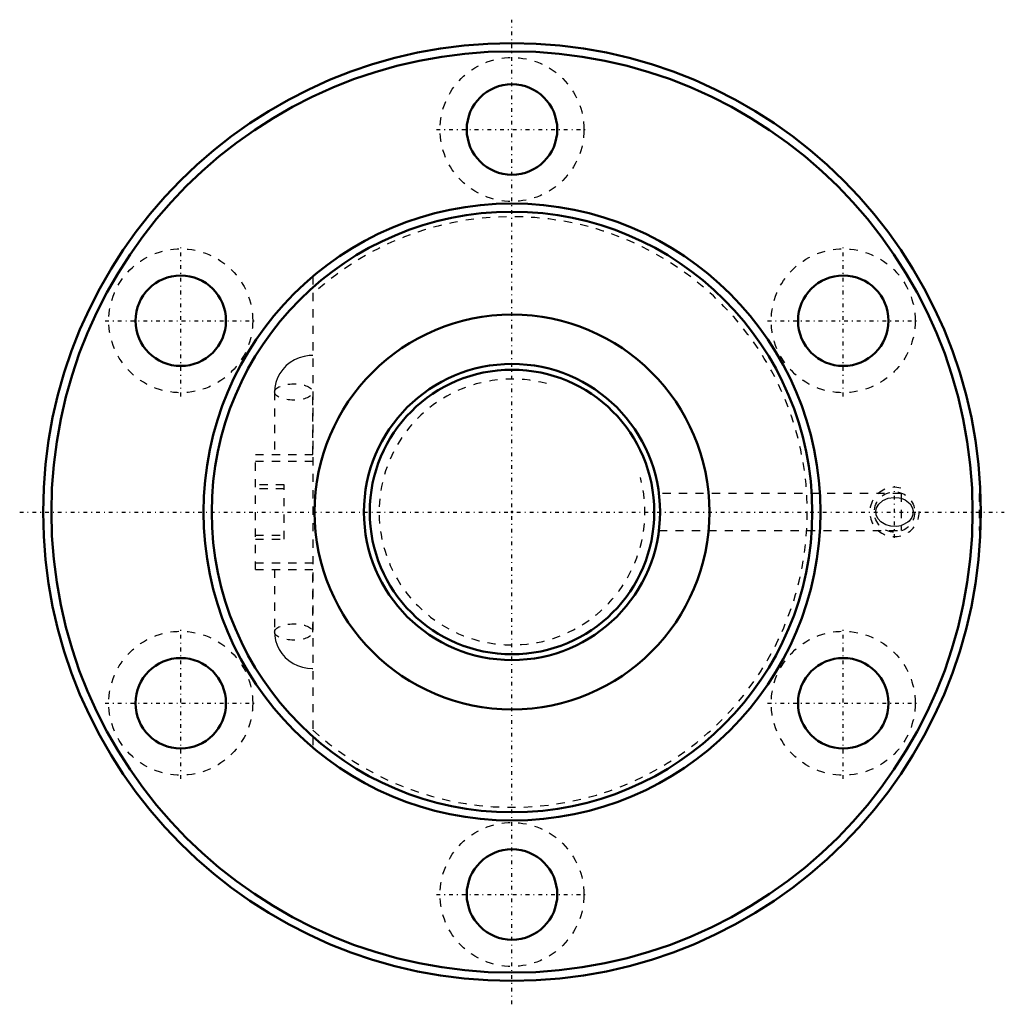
# Model space of a CAD drawing. Header units: millimetres. Extents: x -60 to 60, y -60 to 60.
import ezdxf

# ---------------------------------------------------------------- set-up
doc = ezdxf.new("R2010")
doc.units = ezdxf.units.MM
doc.linetypes.add('Center', pattern=[1.5, 0.45, -0.5, 0.05, -0.5])
doc.linetypes.add('Dashed', pattern=[2, 1, -1])
for name, color, linetype, lineweight in [('2d ConnectionPoints', 7, 'Continuous', 50), ('AM_0', 7, 'Continuous', 50), ('AM_5', 3, 'Continuous', 25), ('AM_7', 7, 'Center', 25), ('AM_9', 6, 'Dashed', 25)]:
    doc.layers.add(name, color=color, linetype=linetype, lineweight=lineweight)

# ---------------------------------------------------------------- blocks, each defined once
blk = doc.blocks.new('1_BNF_3620_1_5RR_Nut_0_in_BNF3620V_1_5RRG1_102LC0_000_rev_2')
at = {"layer": 'AM_0'}
for centre, radius in [((0, 0), 57), ((0, 0), 56), ((0, 46.5), 5.5), ((0, 0), 37.5), ((0, 0), 36.5), ((-40.27, 23.25), 5.5), ((40.27, 23.25), 5.5), ((0, 0), 24), ((-40.27, -23.25), 5.5), ((40.27, -23.25), 5.5), ((0, -46.5), 5.5)]:
    blk.add_circle(centre, radius, dxfattribs=at)
at = {"layer": 'AM_5', "linetype": 'Dashed'}
blk.add_arc((46.5, 0), 3, 75, 15, dxfattribs=at)
at = {"layer": 'AM_7'}
for p, q in [((0, -59.85), (0, 59.85)), ((-9.19, 46.5), (9.19, 46.5)), ((-40.27, 14.06), (-40.27, 32.44)), ((40.27, 14.06), (40.27, 32.44)), ((-49.46, 23.25), (-31.08, 23.25)), ((31.08, 23.25), (49.46, 23.25)), ((46.5, -3.15), (46.5, 3.15)), ((-59.85, 0), (59.85, 0)), ((-40.27, -32.44), (-40.27, -14.06)), ((40.27, -32.44), (40.27, -14.06)), ((-49.46, -23.25), (-31.08, -23.25)), ((31.08, -23.25), (49.46, -23.25)), ((-9.19, -46.5), (9.19, -46.5))]:
    blk.add_line(p, q, dxfattribs=at)
at = {"layer": 'AM_9'}
for p, q in [((-24.2, 28.65), (-24.2, -28.65)), ((-28.87, 14.59), (-28.87, 7)), ((-24.2, 7), (-24.2, 14.59)), ((-31.2, 7), (-24.2, 7)), ((-31.2, -7), (-31.2, 7)), ((-31.2, 6.2), (-24.2, 6.2)), ((-27.7, 3.3), (-31.2, 3.3)), ((-27.7, 2.8), (-31.2, 2.8)), ((-27.7, -3.3), (-27.7, 3.3)), ((47.3, 2.25), (17.86, 2.25)), ((47.3, 2.25), (47.3, -2.25)), ((57, 2.25), (56.8, 2.25)), ((56.8, 2.25), (56.8, -2.25)), ((17.86, -2.25), (47.3, -2.25)), ((56.8, -2.25), (56.96, -2.25)), ((-31.2, -2.8), (-27.7, -2.8)), ((-31.2, -3.3), (-27.7, -3.3)), ((-31.2, -6.2), (-24.2, -6.2)), ((-31.2, -7), (-24.2, -7)), ((-28.87, -7), (-28.87, -14.59)), ((-24.2, -14.59), (-24.2, -7))]:
    blk.add_line(p, q, dxfattribs=at)
for points in [[(-24.2, 19.04), (-24.64, 19.02), (-25.26, 18.92), (-25.86, 18.75), (-26.43, 18.5), (-26.97, 18.18), (-27.45, 17.79), (-27.87, 17.34), (-28.23, 16.84), (-28.51, 16.3), (-28.71, 15.74), (-28.83, 15.15), (-28.87, 14.59)], [(47.3, -1.67), (46.76, -1.77), (46.04, -1.74), (45.44, -1.58), (44.83, -1.21), (44.46, -0.78), (44.28, -0.35), (44.24, 0.12), (44.33, 0.52), (44.59, 0.96), (45.09, 1.41), (45.74, 1.68), (46.4, 1.78), (47.08, 1.72), (47.3, 1.67)], [(47.3, 1.67), (47.81, 1.46), (48.4, 0.98), (48.65, 0.56), (48.76, 0.14), (48.73, -0.3), (48.6, -0.68), (48.27, -1.12), (48.14, -1.24), (47.45, -1.62), (47.3, -1.67)], [(-28.87, -14.59), (-28.84, -15.05), (-28.74, -15.63), (-28.55, -16.19), (-28.29, -16.73), (-27.97, -17.22), (-27.57, -17.67), (-27.12, -18.06), (-26.61, -18.4), (-26.06, -18.67), (-25.48, -18.87), (-24.87, -18.99), (-24.28, -19.04), (-24.2, -19.04)]]:
    blk.add_lwpolyline(points, dxfattribs=at)
for centre, radius in [((0, 46.5), 8.75), ((-40.27, 23.25), 8.75), ((40.27, 23.25), 8.75), ((46.5, 0), 2.46), ((-40.27, -23.25), 8.75), ((40.27, -23.25), 8.75), ((0, -46.5), 8.75)]:
    blk.add_circle(centre, radius, dxfattribs=at)
blk.add_arc((0, 0), 35.9, 227.6161, 132.3839, dxfattribs=at)
for centre in [(-26.53, 14.59), (-26.53, -14.59)]:
    blk.add_ellipse(centre, major_axis=(-2.33, 0), ratio=0.422618, dxfattribs=at)
blk = doc.blocks.new('2_BNF_3620_1_5RR000_Shaft_0_in_BNF3620V_1_5RRG1_102LC0_000_rev_2')
at = {"layer": 'AM_0'}
for radius in [18, 17.3]:
    blk.add_circle((0, 0), radius, dxfattribs=at)
at = {"layer": 'AM_5', "linetype": 'Dashed'}
blk.add_arc((0, 0), 16.16, 75, 15, dxfattribs=at)

msp = doc.modelspace()

# ---------------------------------------------------------------- linework, layer by layer
at = {"layer": '2d ConnectionPoints'}
msp.add_point((0, 0), dxfattribs=at)
msp.add_point((0, 0), dxfattribs=at)

# ---------------------------------------------------------------- block references
for name in ['1_BNF_3620_1_5RR_Nut_0_in_BNF3620V_1_5RRG1_102LC0_000_rev_2', '2_BNF_3620_1_5RR000_Shaft_0_in_BNF3620V_1_5RRG1_102LC0_000_rev_2']:
    msp.add_blockref(name, (0, 0))

doc.saveas('drawing.dxf')
